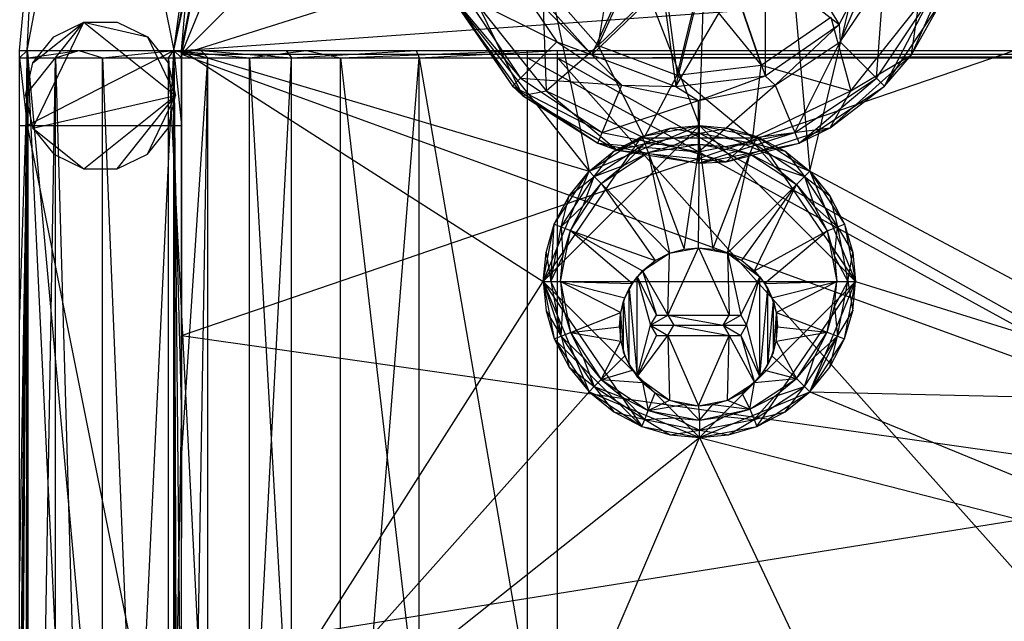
# Model space of a CAD drawing. Header units: inches. Extents: x -20.6 to 20.6, y -15.5 to 15.5.
# Tile 2 of 7: x -20.6 to -10.3, y -1.2 to 5.1. Entities that reach past the tile are written whole.
import ezdxf

# ---------------------------------------------------------------- set-up
doc = ezdxf.new("R2010")
doc.units = ezdxf.units.IN
doc.layers.get('0').update_dxf_attribs({"true_color": 0xc2ced6})

msp = doc.modelspace()

# ---------------------------------------------------------------- linework, layer by layer
at = {"color": 8, "true_color": 0x8c8177}
for p, q in [((-18.898, 4.738), (-9.843, 13.834)), ((-18.898, 4.738), (9.843, 13.834)), ((-18.898, 4.738), (-16.26, 11.168)), ((-20.512, 4.779), (-19.763, 8.707)), ((-19.763, 8.707), (-18.976, 4.779)), ((-18.898, 4.775), (-18.22, 8.216)), ((-18.898, 4.738), (-18.22, 8.216)), ((-18.898, 4.78), (-18.22, 8.216)), ((-18.976, 4.779), (-18.335, 8.142)), ((-18.976, 4.779), (-18.262, 8.113)), ((-18.898, 4.779), (-18.262, 8.113)), ((-18.898, 4.78), (-18.262, 8.113)), ((-20.591, 4.779), (-20.411, 6.735)), ((-20.512, 4.779), (-20.411, 6.735)), ((-18.976, 4.779), (-18.746, 6.427)), ((-18.898, 4.779), (-18.746, 6.427)), ((-18.898, 4.779), (-7.874, 5.568)), ((-18.898, 1.793), (-7.874, 5.568)), ((-20.591, -12.071), (-20.591, 4.779)), ((-20.591, -3.646), (-20.591, 4.779)), ((-20.591, -3.646), (-20.512, 4.779)), ((-20.591, -3.292), (-20.591, 4.779)), ((-20.591, -3.292), (-20.512, 4.779)), ((-20.591, 4.779), (-20.591, 4.779)), ((-20.591, 4.779), (-20.512, 4.779)), ((-20.591, 4.701), (-20.512, 4.779)), ((-20.529, -12.132), (-20.512, 4.779)), ((-20.512, -11.362), (-20.512, 4.779)), ((-20.512, 4.779), (-19.744, -11.362)), ((-20.512, 4.779), (-18.976, -12.15)), ((-20.512, 4.779), (-18.976, 4.779)), ((-20.512, 3.992), (-20.512, 4.779)), ((-20.512, 3.992), (-18.976, 4.779)), ((-20.512, 4.779), (-20.512, 4.779)), ((-20.512, 4.779), (-20.502, 4.701)), ((-20.512, 4.779), (-19.972, 4.779)), ((-20.512, 4.779), (-18.976, 4.779)), ((-20.512, 4.779), (-18.695, 4.779)), ((-20.502, 4.701), (-19.972, 4.779)), ((-20.217, 4.701), (-19.972, 4.779)), ((-19.972, 4.779), (-19.724, 4.701)), ((-19.972, 4.779), (-18.978, 4.779)), ((-19.972, 4.779), (-18.695, 4.779)), ((-19.972, 4.779), (-17.8, 4.779)), ((-19.744, -11.362), (-18.976, 4.779)), ((-19.724, 4.701), (-18.978, 4.779)), ((-19.034, 4.701), (-18.978, 4.779)), ((-18.978, 4.779), (-18.184, 4.701)), ((-18.978, 4.779), (-17.8, 4.779)), ((-18.978, 4.779), (-17.592, 4.779)), ((-18.978, 4.779), (-16.439, 4.779)), ((-18.976, -12.15), (-18.976, 4.779)), ((-18.976, -11.362), (-18.976, 4.779)), ((-18.976, 4.779), (-18.95, -12.124)), ((-18.976, 4.779), (-18.924, -12.097)), ((-18.976, 4.779), (-18.898, -3.646)), ((-18.976, 4.779), (-18.898, -3.291)), ((-18.976, 4.779), (-18.898, 4.779)), ((-18.976, 3.992), (-18.976, 4.779)), ((-18.976, 4.779), (-18.976, 4.779)), ((-18.976, 4.779), (-18.898, 3.992)), ((-18.976, 4.779), (-18.898, 4.701)), ((-18.976, 4.779), (-18.695, 4.779)), ((-18.976, 4.779), (-18.621, 4.701)), ((-18.898, 4.775), (-18.898, 4.78)), ((-18.898, 4.779), (-18.898, 4.78)), ((-18.898, 4.78), (-18.898, 1.793)), ((-18.898, -12.071), (-18.898, 4.779)), ((-18.898, -3.646), (-18.898, 4.779)), ((-18.898, -3.291), (-18.898, 4.779)), ((-18.898, 4.779), (-18.898, 4.779)), ((-18.898, 4.779), (-18.898, 1.793)), ((-18.898, 4.775), (-18.898, 4.738)), ((-18.898, 4.775), (-18.898, -0.33)), ((-18.898, 4.775), (-18.898, 1.793)), ((-18.695, 4.779), (-18.621, 4.701)), ((-18.695, 4.779), (-17.8, 4.779)), ((-18.695, 4.779), (-17.745, 4.701)), ((-18.184, 4.701), (-17.592, 4.779)), ((-17.8, 4.779), (-17.745, 4.701)), ((-17.8, 4.779), (-16.439, 4.779)), ((-17.745, 4.701), (-16.439, 4.779)), ((-17.592, 4.779), (-17.232, 4.701)), ((-17.592, 4.779), (-16.439, 4.779)), ((-17.592, 4.779), (-15.276, 4.779)), ((-17.592, 4.779), (-14.961, 4.779)), ((-17.232, 4.701), (-15.276, 4.779)), ((-16.439, 4.779), (-16.41, 4.701)), ((-16.439, 4.779), (-14.961, 4.779)), ((-16.41, 4.701), (-14.961, 4.779)), ((-15.276, 4.701), (-15.276, 4.779)), ((-15.276, 4.701), (15.276, 4.779)), ((-15.276, 4.779), (-14.961, 4.779)), ((-15.276, 4.779), (14.961, 4.779)), ((-15.276, 4.779), (15.276, 4.779)), ((-14.961, 4.701), (-14.961, 4.779)), ((-14.961, 4.701), (14.961, 4.779)), ((-14.961, 4.779), (14.961, 4.779)), ((-20.591, -12.071), (-20.591, 4.701)), ((-20.591, -5.083), (-20.502, 4.701)), ((-20.591, -1.569), (-20.591, 4.701)), ((-20.591, -0.89), (-20.502, 4.701)), ((-20.591, 0.547), (-20.591, 4.701)), ((-20.591, 1.905), (-20.591, 4.701)), ((-20.591, 1.905), (-20.502, 4.701)), ((-20.591, 3.992), (-20.591, 4.701)), ((-20.591, 4.701), (-20.591, 4.701)), ((-20.591, 4.701), (-20.512, 3.992)), ((-20.591, 4.701), (-20.502, 4.701)), ((-20.502, -12.071), (-20.502, 4.701)), ((-20.502, -12.071), (-20.217, 4.701)), ((-20.502, 4.701), (-20.217, 4.701)), ((-20.217, -12.071), (-20.217, 4.701)), ((-20.217, 4.701), (-19.724, -12.071)), ((-20.217, 4.701), (-19.724, 4.701)), ((-19.724, -12.071), (-19.724, 4.701)), ((-19.724, 4.701), (-19.034, -12.071)), ((-19.724, 4.701), (-19.034, 4.701)), ((-19.034, -12.071), (-19.034, 4.701)), ((-19.034, 4.701), (-18.184, -12.071)), ((-19.034, 4.701), (-18.184, 4.701)), ((-18.898, -9), (-18.898, 4.738)), ((-18.898, 4.738), (-18.898, -0.33)), ((-18.898, 4.738), (18.898, -9)), ((-18.898, 4.738), (18.898, 4.738)), ((-18.898, -12.071), (-18.621, 4.701)), ((-18.898, 0.508), (-18.898, 4.701)), ((-18.898, 0.508), (-18.621, 4.701)), ((-18.898, 0.547), (-18.898, 4.701)), ((-18.898, 0.921), (-18.898, 4.701)), ((-18.898, 3.992), (-18.898, 4.701)), ((-18.898, 4.701), (-18.898, 4.701)), ((-18.898, 4.701), (-18.621, 4.701)), ((-18.621, -12.071), (-18.621, 4.701)), ((-18.621, -12.071), (-17.745, 4.701)), ((-18.621, 4.701), (-17.745, 4.701)), ((-18.184, -12.071), (-18.184, 4.701)), ((-18.184, 4.701), (-17.232, -12.071)), ((-18.184, 4.701), (-17.232, 4.701)), ((-17.745, -12.071), (-17.745, 4.701)), ((-17.745, -12.071), (-16.41, 4.701)), ((-17.745, 4.701), (-16.41, 4.701)), ((-17.232, -12.071), (-17.232, 4.701)), ((-17.232, 4.701), (-15.276, -12.071)), ((-17.232, 4.701), (-15.276, 4.701)), ((-16.41, -12.071), (-16.41, 4.701)), ((-16.41, 4.701), (-14.961, -3.685)), ((-16.41, 4.701), (-14.961, 4.701)), ((-15.276, -12.071), (-15.276, 4.701)), ((-15.276, 4.701), (15.276, -12.071)), ((-15.276, 4.701), (15.276, 4.701)), ((-14.961, -3.685), (-14.961, 4.701)), ((-14.961, 4.701), (0, -12.071)), ((-14.961, 4.701), (14.961, -12.071)), ((-14.961, 4.701), (14.961, 4.701)), ((-20.591, -12.071), (-20.591, 3.992)), ((-20.591, -6.756), (-20.591, 3.992)), ((-20.591, -6.756), (-20.512, 3.992)), ((-20.591, 3.992), (-20.512, 3.992)), ((-20.512, -11.362), (-20.512, 3.992)), ((-20.512, 3.992), (-18.976, -3.685)), ((-20.512, 3.992), (-18.976, 3.992)), ((-18.976, -3.685), (-18.976, 3.992)), ((-18.976, 3.992), (-18.898, 0.921)), ((-18.976, 3.992), (-18.898, 3.992)), ((-18.898, 0.921), (-18.898, 3.992)), ((-20.591, -0.89), (-20.591, 1.905)), ((-20.591, 0.547), (-20.591, 1.905)), ((-18.898, -1.535), (-18.898, 1.793)), ((-18.898, -0.33), (-18.898, 1.793)), ((-18.898, 1.793), (-7.874, 0.223)), ((-18.976, -3.685), (-18.898, 0.921)), ((-18.898, -3.685), (-18.898, 0.921)), ((-18.898, 0.547), (-18.898, 0.921)), ((-20.591, -3.685), (-20.591, 0.547)), ((-20.591, -1.569), (-20.591, 0.547)), ((-20.591, -0.89), (-20.591, 0.547)), ((-18.898, -6.859), (-18.898, 0.547)), ((-18.898, -3.685), (-18.898, 0.547)), ((-18.898, 0.508), (-18.898, 0.547)), ((-18.898, 0.547), (-18.898, 0.547)), ((-18.898, -12.071), (-18.898, 0.508)), ((-18.898, -6.859), (-18.898, 0.508)), ((-18.898, -1.535), (-7.874, 0.223)), ((-18.898, -9), (-18.898, -0.33)), ((-18.898, -3.649), (-18.898, -0.33)), ((-18.898, -1.535), (-18.898, -0.33)), ((-20.591, -5.083), (-20.591, -0.89)), ((-20.591, -3.685), (-20.591, -0.89))]:
    msp.add_line(p, q, dxfattribs=at)
at = {"color": 47, "true_color": 0x83714f}
for p, q in [((-12.32, 3.514), (-9.843, 13.834)), ((-13.475, 3.992), (-13.176, 13.199)), ((-13.176, 13.199), (-12.32, 3.514)), ((-16.245, 11.182), (-14.63, 3.514)), ((-16.245, 11.182), (-13.475, 3.992)), ((-18.898, 4.78), (-18.262, 8.113)), ((-18.262, 8.113), (-14.63, 3.514)), ((-20.53, 4.307), (-19.919, 5.074)), ((-20.453, 3.966), (-19.919, 5.074)), ((-20.453, 4.648), (-19.919, 5.074)), ((-20.234, 4.922), (-19.919, 5.074)), ((-19.919, 5.074), (-19.919, 5.074)), ((-19.919, 5.074), (-19.569, 5.074)), ((-19.919, 5.074), (-19.254, 4.922)), ((-19.919, 5.074), (-18.958, 4.307)), ((-19.569, 5.074), (-19.569, 5.074)), ((-19.569, 5.074), (-19.254, 4.922)), ((-20.453, 4.648), (-20.234, 4.922)), ((-20.234, 4.922), (-20.234, 4.922)), ((-19.254, 4.922), (-19.254, 4.922)), ((-19.254, 4.922), (-19.036, 4.648)), ((-19.254, 4.922), (-18.958, 4.307)), ((-18.898, -3.584), (-18.898, 4.78)), ((-18.898, 4.78), (-18.898, 4.78)), ((-18.898, 4.78), (-15.109, 2.358)), ((-18.898, 4.78), (-14.63, 3.514)), ((-20.53, 4.307), (-20.453, 4.648)), ((-20.453, 4.648), (-20.453, 4.648)), ((-19.036, 4.648), (-19.036, 4.648)), ((-19.036, 4.648), (-18.958, 4.307)), ((-20.53, 4.307), (-20.53, 4.307)), ((-20.53, 4.307), (-20.453, 3.966)), ((-20.453, 3.966), (-18.958, 4.307)), ((-19.919, 3.54), (-18.958, 4.307)), ((-19.569, 3.54), (-18.958, 4.307)), ((-19.254, 3.692), (-18.958, 4.307)), ((-19.036, 3.966), (-18.958, 4.307)), ((-18.958, 4.307), (-18.958, 4.307)), ((-20.453, 3.966), (-20.453, 3.966)), ((-20.453, 3.966), (-20.234, 3.692)), ((-20.453, 3.966), (-19.919, 3.54)), ((-19.254, 3.692), (-19.036, 3.966)), ((-19.036, 3.966), (-19.036, 3.966)), ((-14.63, 3.514), (-13.475, 3.992)), ((-13.475, 3.992), (-13.475, 3.992)), ((-13.475, 3.992), (-12.32, 3.514)), ((-20.234, 3.692), (-20.234, 3.692)), ((-20.234, 3.692), (-19.919, 3.54)), ((-19.569, 3.54), (-19.254, 3.692)), ((-19.254, 3.692), (-19.254, 3.692)), ((-19.919, 3.54), (-19.919, 3.54)), ((-19.919, 3.54), (-19.569, 3.54)), ((-19.569, 3.54), (-19.569, 3.54)), ((-15.109, 2.358), (-14.63, 3.514)), ((-14.63, 3.514), (-14.63, 3.514)), ((-12.32, 3.514), (-12.32, 3.514)), ((-12.32, 3.514), (-11.841, 2.358)), ((-12.32, 3.514), (-7.795, 1.101)), ((-18.898, -3.584), (-15.109, 2.358)), ((-15.109, 2.358), (-15.109, 2.358)), ((-15.109, 2.358), (-14.63, 1.203)), ((-12.32, 1.203), (-11.841, 2.358)), ((-11.841, 2.358), (-11.841, 2.358)), ((-11.841, 2.358), (-7.795, 1.101)), ((-18.898, -3.584), (-14.63, 1.203)), ((-14.63, 1.203), (-14.63, 1.203)), ((-14.63, 1.203), (-13.475, 0.725)), ((-13.475, 0.725), (-12.32, 1.203)), ((-12.32, 1.203), (-12.32, 1.203)), ((-12.32, 1.203), (-7.795, 1.101)), ((-12.32, 1.203), (-7.268, -0.867)), ((-18.898, -11.948), (-13.475, 0.725)), ((-18.898, -3.584), (-13.475, 0.725)), ((-13.475, 0.725), (-13.475, 0.725)), ((-13.475, 0.725), (-7.268, -0.867)), ((-13.475, 0.725), (-5.79, -15.46))]:
    msp.add_line(p, q, dxfattribs=at)
at = {"color": 7, "true_color": 0xf1f1f3}
for p, q in [((-14.534, 4.832), (-14.338, 6)), ((-12.575, 5.977), (-12.011, 5.049)), ((-12.011, 5.049), (-11.573, 5.883)), ((-12, 4.869), (-11.573, 5.883)), ((-11.255, 4.734), (-10.789, 5.781)), ((-14.534, 4.832), (-14.138, 5.7)), ((-14.602, 4.734), (-14.18, 5.658)), ((-12.788, 5.658), (-12.786, 4.514)), ((-12.788, 5.658), (-12.011, 5.049)), ((-15.424, 5.55), (-14.969, 4.869)), ((-15.424, 5.55), (-14.602, 4.734)), ((-15.121, 5.495), (-15.078, 4.356)), ((-15.121, 5.495), (-14.534, 4.832)), ((-14.534, 4.832), (-13.838, 5.5)), ((-13.838, 5.5), (-13.707, 4.519)), ((-13.13, 5.5), (-12.829, 4.625)), ((-12, 4.869), (-11.544, 5.55)), ((-11.621, 4.49), (-11.544, 5.55)), ((-15.227, 5.439), (-14.602, 4.734)), ((-14.602, 4.734), (-13.861, 5.445)), ((-13.861, 5.445), (-13.722, 4.4)), ((-13.722, 4.4), (-13.108, 5.445)), ((-13.722, 4.4), (-13.484, 5.37)), ((-13.707, 4.519), (-13.484, 5.43)), ((-13.484, 5.43), (-12.829, 4.625)), ((-13.108, 5.445), (-12.786, 4.514)), ((-16.03, 5.299), (-15.433, 4.405)), ((-16.03, 5.299), (-15.348, 4.49)), ((-15.919, 5.345), (-15.348, 4.49)), ((-15.919, 5.345), (-14.969, 4.869)), ((-11.621, 4.49), (-11.049, 5.345)), ((-11.536, 4.405), (-11.049, 5.345)), ((-11.536, 4.405), (-10.938, 5.299)), ((-11.255, 4.734), (-10.938, 5.299)), ((-16.002, 5.233), (-15.433, 4.405)), ((-16.002, 5.233), (-15.328, 4.306)), ((-15.787, 5.245), (-15.328, 4.306)), ((-15.787, 5.245), (-15.078, 4.356)), ((-11.891, 4.356), (-11.182, 5.245)), ((-11.255, 4.734), (-11.182, 5.245)), ((-12.829, 4.625), (-12.1, 5.128)), ((-12.1, 5.128), (-11.891, 4.356)), ((-12.786, 4.514), (-12.011, 5.049)), ((-12.681, 4.414), (-12.011, 5.049)), ((-12.011, 5.049), (-12.011, 5.049)), ((-12.011, 5.049), (-12, 4.869)), ((-15.348, 4.49), (-14.969, 4.869)), ((-14.969, 4.869), (-14.602, 4.734)), ((-14.969, 4.869), (-14.288, 4.414)), ((-12.681, 4.414), (-12, 4.869)), ((-12.476, 3.919), (-12, 4.869)), ((-12, 4.869), (-11.621, 4.49)), ((-15.078, 4.356), (-14.534, 4.832)), ((-14.534, 4.832), (-14.534, 4.832)), ((-14.534, 4.832), (-14.053, 3.862)), ((-14.534, 4.832), (-13.707, 4.519)), ((-14.602, 4.734), (-14.602, 4.734)), ((-14.602, 4.734), (-14.288, 4.414)), ((-14.602, 4.734), (-13.722, 4.4)), ((-12.106, 3.967), (-11.255, 4.734)), ((-11.891, 4.356), (-11.255, 4.734)), ((-11.536, 4.405), (-11.255, 4.734)), ((-13.707, 4.519), (-12.829, 4.625)), ((-12.916, 3.862), (-12.829, 4.625)), ((-12.829, 4.625), (-12.829, 4.625)), ((-12.829, 4.625), (-11.891, 4.356)), ((-15.433, 4.405), (-15.348, 4.49)), ((-15.348, 4.49), (-14.493, 3.919)), ((-15.348, 4.49), (-14.288, 4.414)), ((-14.053, 3.862), (-13.707, 4.519)), ((-13.722, 4.4), (-12.786, 4.514)), ((-13.707, 4.519), (-13.707, 4.519)), ((-13.707, 4.519), (-12.916, 3.862)), ((-13.484, 4.254), (-12.786, 4.514)), ((-12.786, 4.514), (-12.786, 4.514)), ((-12.786, 4.514), (-12.681, 4.414)), ((-12.476, 3.919), (-11.621, 4.49)), ((-12.43, 3.808), (-11.621, 4.49)), ((-11.621, 4.49), (-11.536, 4.405)), ((-15.433, 4.405), (-15.328, 4.306)), ((-15.433, 4.405), (-14.539, 3.808)), ((-15.433, 4.405), (-14.493, 3.919)), ((-15.328, 4.306), (-15.078, 4.356)), ((-15.078, 4.356), (-15.078, 4.356)), ((-15.078, 4.356), (-14.336, 3.733)), ((-15.078, 4.356), (-14.053, 3.862)), ((-14.493, 3.919), (-14.288, 4.414)), ((-14.288, 4.414), (-13.722, 4.4)), ((-14.288, 4.414), (-13.484, 4.254)), ((-13.722, 4.4), (-13.722, 4.4)), ((-13.722, 4.4), (-13.484, 4.254)), ((-13.484, 3.718), (-12.681, 4.414)), ((-13.484, 4.254), (-12.681, 4.414)), ((-12.916, 3.862), (-11.891, 4.356)), ((-12.681, 4.414), (-12.476, 3.919)), ((-12.43, 3.808), (-11.536, 4.405)), ((-12.106, 3.967), (-11.536, 4.405)), ((-12.106, 3.967), (-11.891, 4.356)), ((-11.891, 4.356), (-11.891, 4.356)), ((-15.328, 4.306), (-14.539, 3.808)), ((-15.328, 4.306), (-14.336, 3.733)), ((-14.493, 3.919), (-13.484, 4.254)), ((-13.484, 3.718), (-13.484, 4.254)), ((-15.109, 2.358), (-13.475, 3.992)), ((-14.539, 3.808), (-14.493, 3.919)), ((-14.493, 3.919), (-13.484, 3.718)), ((-14.076, 3.877), (-13.475, 3.992)), ((-14.076, 3.877), (-13.781, 3.963)), ((-14.047, 3.804), (-13.781, 3.963)), ((-13.781, 3.963), (-13.475, 3.992)), ((-13.781, 3.963), (-13.475, 3.913)), ((-13.484, 3.598), (-12.476, 3.919)), ((-13.484, 3.718), (-12.476, 3.919)), ((-13.475, 3.913), (-13.475, 3.992)), ((-13.475, 3.992), (-13.475, 3.992)), ((-13.475, 3.992), (-13.169, 3.963)), ((-13.475, 3.992), (-12.874, 3.877)), ((-13.475, 3.992), (-11.841, 2.358)), ((-13.475, 3.913), (-13.169, 3.963)), ((-13.196, 3.613), (-12.106, 3.967)), ((-13.169, 3.963), (-12.903, 3.804)), ((-13.169, 3.963), (-12.874, 3.877)), ((-12.916, 3.862), (-12.106, 3.967)), ((-12.476, 3.919), (-12.43, 3.808)), ((-12.43, 3.808), (-12.106, 3.967)), ((-15.109, 2.358), (-14.076, 3.877)), ((-14.63, 3.514), (-14.076, 3.877)), ((-14.372, 3.724), (-14.076, 3.877)), ((-14.336, 3.733), (-14.053, 3.862)), ((-14.076, 3.877), (-14.076, 3.877)), ((-14.076, 3.877), (-14.047, 3.804)), ((-14.053, 3.862), (-14.053, 3.862)), ((-14.053, 3.862), (-13.196, 3.613)), ((-14.053, 3.862), (-12.916, 3.862)), ((-14.047, 3.804), (-13.475, 3.913)), ((-13.739, 3.787), (-13.475, 3.913)), ((-13.475, 3.796), (-13.475, 3.913)), ((-13.475, 3.913), (-13.213, 3.772)), ((-13.475, 3.913), (-12.903, 3.804)), ((-13.196, 3.613), (-12.916, 3.862)), ((-12.916, 3.862), (-12.916, 3.862)), ((-12.903, 3.804), (-12.874, 3.877)), ((-12.874, 3.877), (-12.874, 3.877)), ((-12.874, 3.877), (-12.578, 3.724)), ((-12.874, 3.877), (-12.32, 3.514)), ((-12.874, 3.877), (-11.841, 2.358)), ((-14.63, 3.514), (-14.372, 3.724)), ((-14.575, 3.458), (-14.047, 3.804)), ((-14.575, 3.458), (-14.372, 3.724)), ((-14.539, 3.808), (-14.336, 3.733)), ((-14.539, 3.808), (-13.484, 3.598)), ((-14.539, 3.808), (-13.484, 3.718)), ((-14.372, 3.724), (-14.047, 3.804)), ((-14.336, 3.733), (-13.484, 3.598)), ((-14.336, 3.733), (-13.196, 3.613)), ((-14.27, 3.575), (-14.047, 3.804)), ((-14.047, 3.804), (-14.01, 3.709)), ((-14.047, 3.804), (-13.739, 3.787)), ((-14.01, 3.709), (-13.475, 3.796)), ((-14.01, 3.709), (-13.739, 3.787)), ((-13.739, 3.787), (-13.475, 3.796)), ((-13.635, 2.699), (-13.475, 3.796)), ((-13.484, 3.598), (-12.43, 3.808)), ((-13.484, 2.712), (-13.475, 3.796)), ((-13.484, 3.598), (-13.484, 3.718)), ((-13.475, 3.796), (-13.334, 2.699)), ((-13.475, 3.796), (-13.213, 3.772)), ((-13.475, 3.796), (-12.946, 3.695)), ((-13.213, 3.772), (-12.903, 3.804)), ((-13.213, 3.772), (-12.946, 3.695)), ((-13.196, 3.613), (-12.43, 3.808)), ((-12.946, 3.695), (-12.903, 3.804)), ((-12.903, 3.804), (-12.688, 3.562)), ((-12.903, 3.804), (-12.578, 3.724)), ((-12.903, 3.804), (-12.375, 3.458)), ((-12.578, 3.724), (-12.375, 3.458)), ((-12.578, 3.724), (-12.32, 3.514)), ((-14.502, 3.386), (-14.01, 3.709)), ((-14.27, 3.575), (-14.01, 3.709)), ((-14.01, 3.709), (-13.789, 2.654)), ((-14.01, 3.709), (-13.635, 2.699)), ((-13.484, 3.598), (-13.196, 3.613)), ((-13.334, 2.699), (-12.946, 3.695)), ((-13.18, 2.654), (-12.946, 3.695)), ((-12.946, 3.695), (-12.688, 3.562)), ((-12.946, 3.695), (-12.458, 3.375)), ((-15.109, 2.358), (-14.63, 3.514)), ((-14.994, 2.96), (-14.63, 3.514)), ((-14.84, 3.255), (-14.63, 3.514)), ((-14.63, 3.514), (-14.63, 3.514)), ((-14.63, 3.514), (-14.575, 3.458)), ((-14.575, 3.458), (-14.27, 3.575)), ((-14.502, 3.386), (-14.27, 3.575)), ((-12.688, 3.562), (-12.458, 3.375)), ((-12.688, 3.562), (-12.375, 3.458)), ((-12.375, 3.458), (-12.32, 3.514)), ((-12.32, 3.514), (-12.32, 3.514)), ((-12.32, 3.514), (-12.109, 3.255)), ((-12.32, 3.514), (-11.956, 2.96)), ((-12.32, 3.514), (-11.841, 2.358)), ((-14.921, 2.931), (-14.575, 3.458)), ((-14.84, 3.255), (-14.575, 3.458)), ((-14.691, 3.153), (-14.575, 3.458)), ((-14.575, 3.458), (-14.502, 3.386)), ((-12.458, 3.375), (-12.375, 3.458)), ((-12.375, 3.458), (-12.271, 3.145)), ((-12.375, 3.458), (-12.109, 3.255)), ((-12.375, 3.458), (-12.029, 2.931)), ((-14.826, 2.893), (-14.502, 3.386)), ((-14.691, 3.153), (-14.502, 3.386)), ((-14.502, 3.386), (-13.937, 2.578)), ((-14.502, 3.386), (-13.789, 2.654)), ((-13.18, 2.654), (-12.458, 3.375)), ((-13.031, 2.578), (-12.458, 3.375)), ((-12.899, 2.47), (-12.458, 3.375)), ((-12.458, 3.375), (-12.271, 3.145)), ((-12.458, 3.375), (-12.138, 2.888)), ((-14.994, 2.96), (-14.84, 3.255)), ((-14.921, 2.931), (-14.84, 3.255)), ((-12.109, 3.255), (-12.029, 2.931)), ((-12.109, 3.255), (-11.956, 2.96)), ((-14.921, 2.931), (-14.691, 3.153)), ((-14.826, 2.893), (-14.691, 3.153)), ((-12.271, 3.145), (-12.138, 2.888)), ((-12.271, 3.145), (-12.029, 2.931)), ((-15.109, 2.358), (-14.994, 2.96)), ((-15.08, 2.664), (-14.994, 2.96)), ((-15.03, 2.358), (-14.994, 2.96)), ((-15.03, 2.358), (-14.921, 2.931)), ((-14.994, 2.96), (-14.994, 2.96)), ((-14.994, 2.96), (-14.921, 2.931)), ((-14.928, 2.358), (-14.826, 2.893)), ((-14.921, 2.931), (-14.904, 2.623)), ((-14.921, 2.931), (-14.826, 2.893)), ((-14.904, 2.623), (-14.826, 2.893)), ((-14.826, 2.893), (-14.177, 2.338)), ((-14.826, 2.893), (-14.069, 2.47)), ((-14.826, 2.893), (-13.937, 2.578)), ((-12.899, 2.47), (-12.138, 2.888)), ((-12.792, 2.338), (-12.138, 2.888)), ((-12.138, 2.888), (-12.029, 2.931)), ((-12.138, 2.888), (-12.061, 2.62)), ((-12.138, 2.888), (-12.037, 2.358)), ((-12.061, 2.62), (-12.029, 2.931)), ((-12.029, 2.931), (-11.956, 2.96)), ((-12.029, 2.931), (-11.92, 2.358)), ((-12.029, 2.931), (-11.87, 2.664)), ((-11.956, 2.96), (-11.956, 2.96)), ((-11.956, 2.96), (-11.87, 2.664)), ((-11.956, 2.96), (-11.841, 2.358)), ((-13.804, 2.005), (-13.484, 2.712)), ((-13.789, 2.654), (-13.484, 2.712)), ((-13.789, 2.654), (-13.635, 2.699)), ((-13.635, 2.699), (-13.484, 2.712)), ((-13.484, 2.712), (-13.484, 2.712)), ((-13.484, 2.712), (-13.334, 2.699)), ((-13.484, 2.712), (-13.18, 2.654)), ((-13.484, 2.712), (-13.165, 2.005)), ((-13.334, 2.699), (-13.18, 2.654)), ((-15.109, 2.358), (-15.08, 2.664)), ((-15.08, 2.664), (-15.03, 2.358)), ((-15.03, 2.358), (-14.904, 2.623)), ((-14.928, 2.358), (-14.904, 2.623)), ((-14.125, 2.408), (-13.937, 2.578)), ((-14.069, 2.47), (-13.789, 2.654)), ((-14.069, 2.47), (-13.937, 2.578)), ((-13.937, 2.578), (-13.789, 2.654)), ((-13.804, 2.005), (-13.789, 2.654)), ((-13.789, 2.654), (-13.789, 2.654)), ((-13.18, 2.654), (-13.18, 2.654)), ((-13.18, 2.654), (-13.165, 2.005)), ((-13.18, 2.654), (-13.043, 2.005)), ((-13.18, 2.654), (-13.031, 2.578)), ((-13.18, 2.654), (-12.843, 2.408)), ((-13.031, 2.578), (-12.899, 2.47)), ((-13.031, 2.578), (-12.843, 2.408)), ((-12.061, 2.62), (-12.037, 2.358)), ((-12.061, 2.62), (-11.92, 2.358)), ((-11.92, 2.358), (-11.87, 2.664)), ((-11.87, 2.664), (-11.841, 2.358)), ((-14.209, 2.285), (-14.125, 2.408)), ((-14.177, 2.338), (-14.069, 2.47)), ((-14.177, 2.338), (-14.125, 2.408)), ((-14.125, 2.408), (-14.069, 2.47)), ((-14.125, 1.361), (-14.125, 2.408)), ((-14.125, 2.408), (-14.125, 2.408)), ((-14.125, 2.408), (-13.986, 1.9)), ((-14.125, 2.408), (-13.925, 2.005)), ((-14.069, 2.47), (-13.925, 2.005)), ((-14.069, 2.47), (-13.804, 2.005)), ((-13.043, 2.005), (-12.843, 2.408)), ((-12.983, 1.9), (-12.843, 2.408)), ((-12.899, 2.47), (-12.843, 2.408)), ((-12.899, 2.47), (-12.792, 2.338)), ((-12.843, 1.361), (-12.843, 2.408)), ((-12.843, 2.408), (-12.843, 2.408)), ((-12.843, 2.408), (-12.792, 2.338)), ((-12.843, 2.408), (-12.76, 2.285)), ((-15.109, 2.358), (-15.109, 2.358)), ((-15.109, 2.358), (-15.08, 2.052)), ((-15.109, 2.358), (-15.03, 2.358)), ((-15.109, 2.358), (-14.994, 1.757)), ((-15.109, 2.358), (-14.921, 1.786)), ((-15.109, 2.358), (-14.076, 0.839)), ((-15.109, 2.358), (-13.475, 0.725)), ((-15.109, 2.358), (-11.841, 2.358)), ((-15.03, 2.358), (-14.928, 2.358)), ((-15.03, 2.358), (-14.921, 1.786)), ((-15.03, 2.358), (-14.904, 2.094)), ((-14.928, 2.358), (-14.904, 2.094)), ((-14.928, 2.358), (-14.826, 1.824)), ((-14.928, 2.358), (-14.298, 2.035)), ((-14.928, 2.358), (-14.254, 2.189)), ((-14.928, 2.358), (-14.177, 2.338)), ((-14.268, 2.152), (-14.209, 2.285)), ((-14.254, 2.189), (-14.177, 2.338)), ((-14.254, 2.189), (-14.209, 2.285)), ((-14.209, 2.285), (-14.177, 2.338)), ((-14.209, 1.485), (-14.209, 2.285)), ((-14.209, 2.285), (-14.125, 1.361)), ((-13.475, 0.725), (-11.841, 2.358)), ((-12.874, 0.839), (-11.841, 2.358)), ((-12.843, 1.361), (-12.76, 2.285)), ((-12.792, 2.338), (-12.037, 2.358)), ((-12.792, 2.338), (-12.76, 2.285)), ((-12.792, 2.338), (-12.715, 2.189)), ((-12.76, 1.485), (-12.76, 2.285)), ((-12.76, 2.285), (-12.715, 2.189)), ((-12.76, 2.285), (-12.701, 2.152)), ((-12.715, 2.189), (-12.037, 2.358)), ((-12.67, 2.035), (-12.037, 2.358)), ((-12.32, 1.203), (-11.841, 2.358)), ((-12.138, 1.829), (-12.037, 2.358)), ((-12.061, 2.097), (-12.037, 2.358)), ((-12.061, 2.097), (-11.92, 2.358)), ((-12.037, 2.358), (-11.92, 2.358)), ((-12.029, 1.786), (-11.92, 2.358)), ((-11.956, 1.757), (-11.841, 2.358)), ((-11.92, 2.358), (-11.87, 2.052)), ((-11.92, 2.358), (-11.841, 2.358)), ((-11.87, 2.052), (-11.841, 2.358)), ((-11.841, 2.358), (-11.841, 2.358)), ((-14.298, 2.035), (-14.254, 2.189)), ((-14.268, 2.152), (-14.254, 2.189)), ((-12.715, 2.189), (-12.701, 2.152)), ((-12.715, 2.189), (-12.67, 2.035)), ((-14.921, 1.786), (-14.904, 2.094)), ((-14.904, 2.094), (-14.826, 1.824)), ((-14.301, 2.017), (-14.268, 2.152)), ((-14.298, 2.035), (-14.268, 2.152)), ((-14.268, 1.617), (-14.268, 2.152)), ((-14.268, 2.152), (-14.209, 1.485)), ((-12.76, 1.485), (-12.701, 2.152)), ((-12.701, 1.617), (-12.701, 2.152)), ((-12.701, 2.152), (-12.67, 2.035)), ((-12.701, 2.152), (-12.667, 2.017)), ((-12.138, 1.829), (-12.061, 2.097)), ((-12.061, 2.097), (-12.029, 1.786)), ((-15.08, 2.052), (-14.994, 1.757)), ((-15.08, 2.052), (-14.921, 1.786)), ((-14.826, 1.824), (-14.298, 2.035)), ((-14.312, 1.885), (-14.298, 2.035)), ((-14.312, 1.885), (-14.301, 2.017)), ((-14.301, 2.017), (-14.298, 2.035)), ((-14.301, 1.753), (-14.301, 2.017)), ((-14.301, 2.017), (-14.268, 1.617)), ((-13.986, 1.9), (-13.925, 2.005)), ((-13.986, 1.9), (-13.804, 2.005)), ((-13.925, 2.005), (-13.925, 2.005)), ((-13.925, 2.005), (-13.804, 2.005)), ((-13.804, 2.005), (-13.804, 2.005)), ((-13.804, 2.005), (-13.743, 1.9)), ((-13.804, 2.005), (-13.225, 1.9)), ((-13.804, 2.005), (-13.165, 2.005)), ((-13.225, 1.9), (-13.165, 2.005)), ((-13.225, 1.9), (-13.043, 2.005)), ((-13.165, 2.005), (-13.165, 2.005)), ((-13.165, 2.005), (-13.043, 2.005)), ((-13.043, 2.005), (-13.043, 2.005)), ((-13.043, 2.005), (-12.983, 1.9)), ((-12.701, 1.617), (-12.667, 2.017)), ((-12.67, 2.035), (-12.667, 2.017)), ((-12.67, 2.035), (-12.657, 1.885)), ((-12.67, 2.035), (-12.138, 1.829)), ((-12.667, 1.753), (-12.667, 2.017)), ((-12.667, 2.017), (-12.657, 1.885)), ((-12.029, 1.786), (-11.87, 2.052)), ((-11.956, 1.757), (-11.87, 2.052)), ((-14.826, 1.824), (-14.312, 1.885)), ((-14.312, 1.885), (-14.312, 1.885)), ((-14.312, 1.885), (-14.301, 1.753)), ((-14.312, 1.885), (-14.298, 1.734)), ((-14.125, 1.361), (-13.986, 1.9)), ((-13.986, 1.9), (-13.986, 1.9)), ((-13.986, 1.9), (-13.925, 1.795)), ((-13.986, 1.9), (-13.804, 1.795)), ((-13.986, 1.9), (-13.743, 1.9)), ((-13.804, 1.795), (-13.743, 1.9)), ((-13.743, 1.9), (-13.743, 1.9)), ((-13.743, 1.9), (-13.225, 1.9)), ((-13.743, 1.9), (-13.165, 1.795)), ((-13.225, 1.9), (-13.225, 1.9)), ((-13.225, 1.9), (-13.165, 1.795)), ((-13.225, 1.9), (-13.043, 1.795)), ((-13.225, 1.9), (-12.983, 1.9)), ((-13.043, 1.795), (-12.983, 1.9)), ((-12.983, 1.9), (-12.983, 1.9)), ((-12.983, 1.9), (-12.843, 1.361)), ((-12.67, 1.734), (-12.657, 1.885)), ((-12.667, 1.753), (-12.657, 1.885)), ((-12.657, 1.885), (-12.657, 1.885)), ((-12.657, 1.885), (-12.138, 1.829)), ((-14.994, 1.757), (-14.921, 1.786)), ((-14.994, 1.757), (-14.994, 1.757)), ((-14.994, 1.757), (-14.84, 1.461)), ((-14.994, 1.757), (-14.63, 1.203)), ((-14.994, 1.757), (-14.076, 0.839)), ((-14.921, 1.786), (-14.826, 1.824)), ((-14.921, 1.786), (-14.84, 1.461)), ((-14.921, 1.786), (-14.691, 1.563)), ((-14.921, 1.786), (-14.575, 1.259)), ((-14.826, 1.824), (-14.691, 1.563)), ((-14.826, 1.824), (-14.502, 1.331)), ((-14.826, 1.824), (-14.298, 1.734)), ((-14.301, 1.753), (-14.298, 1.734)), ((-14.301, 1.753), (-14.268, 1.617)), ((-14.301, 1.753), (-14.254, 1.58)), ((-14.125, 1.361), (-13.925, 1.795)), ((-14.125, 1.361), (-13.804, 1.795)), ((-13.925, 1.795), (-13.925, 1.795)), ((-13.925, 1.795), (-13.804, 1.795)), ((-13.804, 1.795), (-13.804, 1.795)), ((-13.804, 1.795), (-13.789, 1.115)), ((-13.804, 1.795), (-13.484, 1.057)), ((-13.804, 1.795), (-13.165, 1.795)), ((-13.484, 1.057), (-13.165, 1.795)), ((-13.18, 1.115), (-13.165, 1.795)), ((-13.165, 1.795), (-13.165, 1.795)), ((-13.165, 1.795), (-13.043, 1.795)), ((-13.165, 1.795), (-12.899, 1.3)), ((-13.043, 1.795), (-13.043, 1.795)), ((-13.043, 1.795), (-12.899, 1.3)), ((-13.043, 1.795), (-12.843, 1.361)), ((-12.701, 1.617), (-12.667, 1.753)), ((-12.67, 1.734), (-12.138, 1.829)), ((-12.67, 1.734), (-12.667, 1.753)), ((-12.458, 1.342), (-12.138, 1.829)), ((-12.375, 1.259), (-12.029, 1.786)), ((-12.32, 1.203), (-12.029, 1.786)), ((-12.32, 1.203), (-11.956, 1.757)), ((-12.271, 1.571), (-12.138, 1.829)), ((-12.271, 1.571), (-12.029, 1.786)), ((-12.138, 1.829), (-12.029, 1.786)), ((-12.109, 1.461), (-12.029, 1.786)), ((-12.109, 1.461), (-11.956, 1.757)), ((-12.029, 1.786), (-11.956, 1.757)), ((-11.956, 1.757), (-11.956, 1.757)), ((-14.502, 1.331), (-14.298, 1.734)), ((-14.298, 1.734), (-14.254, 1.58)), ((-12.715, 1.58), (-12.67, 1.734)), ((-12.701, 1.617), (-12.67, 1.734)), ((-12.67, 1.734), (-12.458, 1.342)), ((-14.691, 1.563), (-14.575, 1.259)), ((-14.691, 1.563), (-14.502, 1.331)), ((-14.502, 1.331), (-14.254, 1.58)), ((-14.268, 1.617), (-14.254, 1.58)), ((-14.268, 1.617), (-14.209, 1.485)), ((-14.254, 1.58), (-14.209, 1.485)), ((-14.254, 1.58), (-14.177, 1.432)), ((-12.792, 1.432), (-12.715, 1.58)), ((-12.76, 1.485), (-12.701, 1.617)), ((-12.76, 1.485), (-12.715, 1.58)), ((-12.715, 1.58), (-12.701, 1.617)), ((-12.715, 1.58), (-12.458, 1.342)), ((-12.458, 1.342), (-12.271, 1.571)), ((-12.375, 1.259), (-12.271, 1.571)), ((-14.84, 1.461), (-14.63, 1.203)), ((-14.84, 1.461), (-14.575, 1.259)), ((-14.209, 1.485), (-14.177, 1.432)), ((-14.209, 1.485), (-14.125, 1.361)), ((-14.209, 1.485), (-14.069, 1.3)), ((-12.843, 1.361), (-12.76, 1.485)), ((-12.792, 1.432), (-12.76, 1.485)), ((-12.32, 1.203), (-12.109, 1.461)), ((-14.502, 1.331), (-14.177, 1.432)), ((-14.177, 1.432), (-14.069, 1.3)), ((-14.125, 1.361), (-14.125, 1.361)), ((-14.125, 1.361), (-14.069, 1.3)), ((-14.125, 1.361), (-13.937, 1.192)), ((-14.125, 1.361), (-13.789, 1.115)), ((-13.031, 1.192), (-12.843, 1.361)), ((-12.946, 1.021), (-12.458, 1.342)), ((-12.899, 1.3), (-12.792, 1.432)), ((-12.899, 1.3), (-12.843, 1.361)), ((-12.899, 1.3), (-12.458, 1.342)), ((-12.843, 1.361), (-12.792, 1.432)), ((-12.843, 1.361), (-12.843, 1.361)), ((-12.792, 1.432), (-12.458, 1.342)), ((-12.688, 1.155), (-12.458, 1.342)), ((-12.458, 1.342), (-12.375, 1.259)), ((-14.63, 1.203), (-14.575, 1.259)), ((-14.575, 1.259), (-14.502, 1.331)), ((-14.575, 1.259), (-14.372, 0.993)), ((-14.575, 1.259), (-14.27, 1.142)), ((-14.575, 1.259), (-14.047, 0.912)), ((-14.502, 1.331), (-14.27, 1.142)), ((-14.502, 1.331), (-14.069, 1.3)), ((-14.502, 1.331), (-14.01, 1.007)), ((-14.069, 1.3), (-14.01, 1.007)), ((-14.069, 1.3), (-13.937, 1.192)), ((-13.18, 1.115), (-12.899, 1.3)), ((-13.031, 1.192), (-12.899, 1.3)), ((-12.946, 1.021), (-12.899, 1.3)), ((-12.903, 0.912), (-12.375, 1.259)), ((-12.688, 1.155), (-12.375, 1.259)), ((-12.578, 0.993), (-12.375, 1.259)), ((-12.375, 1.259), (-12.32, 1.203)), ((-14.63, 1.203), (-14.63, 1.203)), ((-14.63, 1.203), (-14.372, 0.993)), ((-14.63, 1.203), (-14.076, 0.839)), ((-14.27, 1.142), (-14.047, 0.912)), ((-14.27, 1.142), (-14.01, 1.007)), ((-14.01, 1.007), (-13.937, 1.192)), ((-13.937, 1.192), (-13.789, 1.115)), ((-13.18, 1.115), (-13.031, 1.192)), ((-13.031, 1.192), (-12.946, 1.021)), ((-12.946, 1.021), (-12.688, 1.155)), ((-12.903, 0.912), (-12.688, 1.155)), ((-12.874, 0.839), (-12.32, 1.203)), ((-12.578, 0.993), (-12.32, 1.203)), ((-12.32, 1.203), (-12.32, 1.203)), ((-14.01, 1.007), (-13.789, 1.115)), ((-14.01, 1.007), (-13.635, 1.071)), ((-13.789, 1.115), (-13.789, 1.115)), ((-13.789, 1.115), (-13.635, 1.071)), ((-13.789, 1.115), (-13.484, 1.057)), ((-13.635, 1.071), (-13.484, 1.057)), ((-13.635, 1.071), (-13.475, 0.905)), ((-13.484, 1.057), (-13.18, 1.115)), ((-13.484, 1.057), (-13.334, 1.071)), ((-13.484, 1.057), (-13.484, 1.057)), ((-13.484, 1.057), (-13.475, 0.905)), ((-13.475, 0.905), (-13.334, 1.071)), ((-13.334, 1.071), (-13.18, 1.115)), ((-13.334, 1.071), (-12.946, 1.021)), ((-13.18, 1.115), (-13.18, 1.115)), ((-13.18, 1.115), (-12.946, 1.021)), ((-14.372, 0.993), (-14.076, 0.839)), ((-14.372, 0.993), (-14.047, 0.912)), ((-14.047, 0.912), (-14.01, 1.007)), ((-14.047, 0.912), (-13.739, 0.93)), ((-14.01, 1.007), (-13.739, 0.93)), ((-14.01, 1.007), (-13.475, 0.905)), ((-13.739, 0.93), (-13.475, 0.905)), ((-13.739, 0.93), (-13.475, 0.803)), ((-13.475, 0.905), (-12.946, 1.021)), ((-13.475, 0.905), (-13.213, 0.944)), ((-13.475, 0.803), (-13.213, 0.944)), ((-13.213, 0.944), (-12.946, 1.021)), ((-13.213, 0.944), (-12.903, 0.912)), ((-12.946, 1.021), (-12.903, 0.912)), ((-12.903, 0.912), (-12.578, 0.993)), ((-12.874, 0.839), (-12.578, 0.993)), ((-14.076, 0.839), (-14.047, 0.912)), ((-14.076, 0.839), (-14.076, 0.839)), ((-14.076, 0.839), (-13.781, 0.754)), ((-14.076, 0.839), (-13.475, 0.725)), ((-14.047, 0.912), (-13.781, 0.754)), ((-14.047, 0.912), (-13.475, 0.803)), ((-13.475, 0.803), (-12.903, 0.912)), ((-13.475, 0.905), (-13.475, 0.803)), ((-13.475, 0.725), (-12.874, 0.839)), ((-13.169, 0.754), (-12.903, 0.912)), ((-13.169, 0.754), (-12.874, 0.839)), ((-12.903, 0.912), (-12.874, 0.839)), ((-12.874, 0.839), (-12.874, 0.839)), ((-13.781, 0.754), (-13.475, 0.803)), ((-13.781, 0.754), (-13.475, 0.725)), ((-13.475, 0.725), (-13.475, 0.803)), ((-13.475, 0.803), (-13.169, 0.754)), ((-13.475, 0.725), (-13.169, 0.754)), ((-13.475, 0.725), (-13.475, 0.725))]:
    msp.add_line(p, q, dxfattribs=at)

doc.saveas('drawing.dxf')
